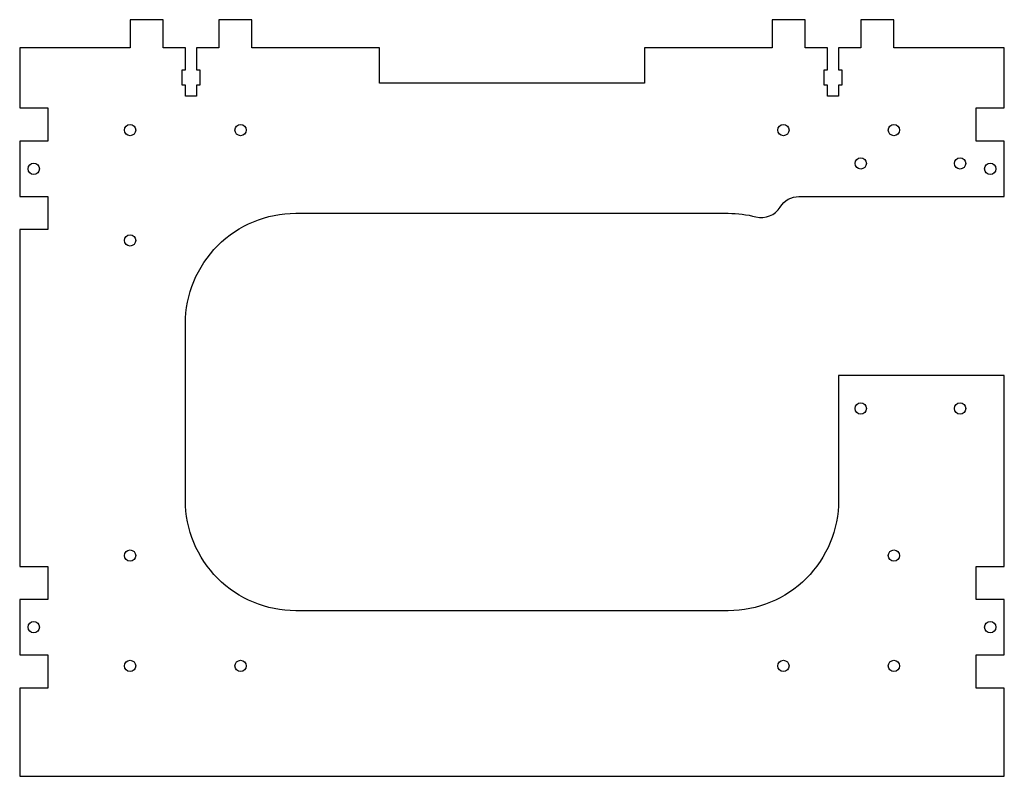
# Model space of a CAD drawing. Header units: millimetres. Extents: x 0 to 446, y 0 to 343.
import ezdxf

# ---------------------------------------------------------------- set-up
doc = ezdxf.new("R2010")
doc.units = ezdxf.units.MM

msp = doc.modelspace()

# ---------------------------------------------------------------- linework, layer by layer
msp.add_lwpolyline([(282.9, 314), (162.9, 314), (162.9, 330), (105.1, 330), (105.1, 342.7), (90.1, 342.7), (90.1, 330), (80.1, 330), (80.1, 320), (81.55, 320), (81.55, 313), (80.1, 313), (80.1, 308), (75, 308), (75, 313), (73.55, 313), (73.55, 320), (75, 320), (75, 330), (65, 330), (65, 342.7), (50, 342.7), (50, 330), (0, 330), (0, 302.7), (12.7, 302.7), (12.7, 287.7), (0, 287.7), (0, 262.6), (12.7, 262.6), (12.7, 247.6), (0, 247.6), (0, 95.1), (12.7, 95.1), (12.7, 80.1), (0, 80.1), (0, 55), (12.7, 55), (12.7, 40), (0, 40), (0, 0), (445.8, 0), (445.8, 40), (433.1, 40), (433.1, 55), (445.8, 55), (445.8, 80.1), (433.1, 80.1), (433.1, 95.1), (445.8, 95.1), (445.8, 181.6), (370.8, 181.6), (370.8, 125, -0.414214), (320.8, 75), (125, 75, -0.414214), (75, 125), (75, 205, -0.414214), (125, 255), (320.8, 255, -0.063306), (333.31, 253.41, 0.329022), (344.33, 257.85, -0.260294), (352.84, 262.6), (445.8, 262.6), (445.8, 287.7), (433.1, 287.7), (433.1, 302.7), (445.8, 302.7), (445.8, 330), (395.8, 330), (395.8, 342.7), (380.8, 342.7), (380.8, 330), (370.8, 330), (370.8, 320), (372.25, 320), (372.25, 313), (370.8, 313), (370.8, 308), (365.7, 308), (365.7, 313), (364.25, 313), (364.25, 320), (365.7, 320), (365.7, 330), (355.7, 330), (355.7, 342.7), (340.7, 342.7), (340.7, 330), (282.9, 330)], format="xyb", close=True)
for centre in [(50, 292.7), (100, 292.7), (345.8, 292.7), (395.8, 292.7), (6.35, 275.15), (380.8, 277.6), (425.8, 277.6), (439.45, 275.15), (50, 242.7), (380.8, 166.6), (425.8, 166.6), (50, 100), (395.8, 100), (6.35, 67.55), (439.45, 67.55), (50, 50), (100, 50), (345.8, 50), (395.8, 50)]:
    msp.add_circle(centre, 2.55)

doc.saveas('drawing.dxf')
